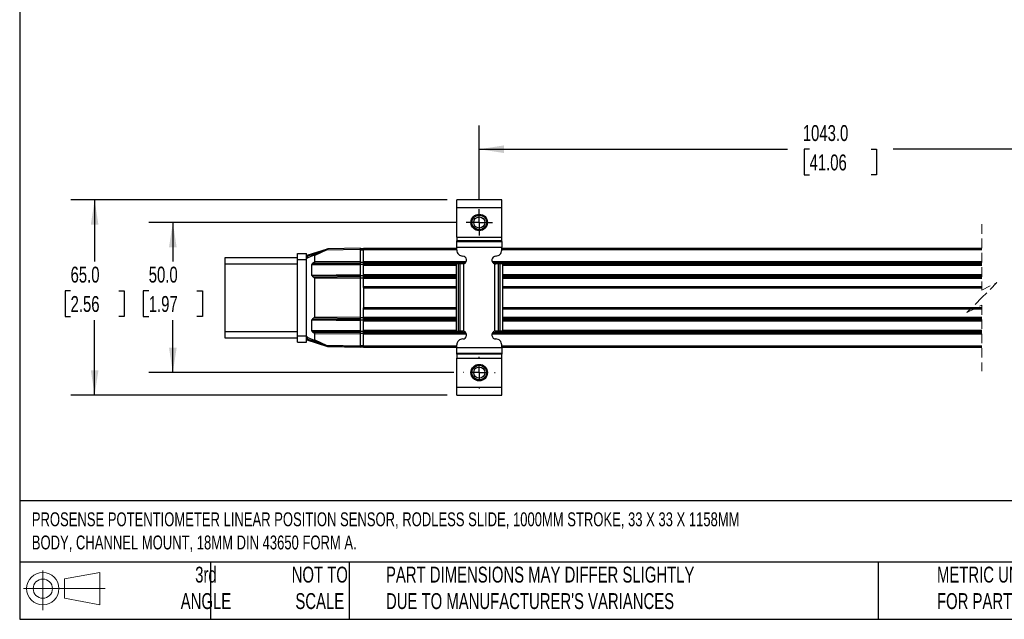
# Model space of a CAD drawing. Header units: millimetres. Extents: x 16 to 683, y 16 to 524.
# Tile 1 of 11: x 16 to 344, y 16 to 216. Entities that reach past the tile are written whole.
import ezdxf

# ---------------------------------------------------------------- set-up
doc = ezdxf.new("R2010")
doc.units = ezdxf.units.MM
doc.header["$LTSCALE"] = 2.5
doc.linetypes.add('CENTERX2', pattern=[20.32, 12.7, -2.54, 2.54, -2.54])
doc.linetypes.add('HIDDEN', pattern=[1.905, 1.27, -0.635])
doc.layers.add('CENTER', color=40, linetype='CENTERX2')
doc.layers.add('DIMENSIONS', color=140, linetype='Continuous', lineweight=25)
doc.layers.add('TEXT', color=140, linetype='Continuous', lineweight=25)
doc.styles.add('SLDTEXTSTYLE0', font='TXT', dxfattribs={"width": 0.7})
doc.dimstyles.new('SLDDIMSTYLE2', dxfattribs={"dimtxt": 5.39502, "dimasz": 8.255, "dimexe": 0, "dimexo": 0.0625, "dimgap": 1.348755, "dimtad": 0, "dimtih": 1, "dimtoh": 1, "dimrnd": 1e-09, "dimzin": 4, "dimdsep": 46, "dimtxsty": 'SLDTEXTSTYLE0', "dimsah": 1, "dimcen": 0.09, "dimadec": 0, "dimazin": 1, "dimtfac": 1, "dimtofl": 0, "dimtmove": 0, "dimatfit": 3, "dimfxl": 0, "dimfrac": 2, "dimtolj": 1, "dimtzin": 12, "dimarcsym": 0})

# ---------------------------------------------------------------- blocks, each defined once
blk = doc.blocks.new('Block11')
at = {"color": 7, "linetype": 'Continuous', "lineweight": 18}
for p, q in [((6.47, 13.28), (6.47, 0)), ((13.7, 10.42), (25.44, 12.58)), ((13.7, 3.99), (13.7, 10.42)), ((25.44, 12.58), (25.44, 1.83)), ((0, 7.2), (27.18, 7.2)), ((13.7, 3.99), (25.44, 1.83))]:
    blk.add_line(p, q, dxfattribs=at)
for radius in [5.38, 3.21]:
    blk.add_circle((6.47, 7.2), radius, dxfattribs=at)
blk = doc.blocks.new('Block12')
at = {"color": 7, "linetype": 'Continuous'}
blk.add_blockref('Block11', (0, 0), dxfattribs=at)
blk = doc.blocks.new('_D_10')
at = {"layer": 'DIMENSIONS'}
for p, q in [((168.84, 155.61), (168.84, 180.38)), ((423.27, 156.2), (423.27, 180.38)), ((357.92, 175.97), (354.39, 168.92)), ((359.68, 172.44), (357.92, 175.97)), ((168.84, 172.44), (271.47, 172.44)), ((278.78, 172.44), (276.97, 172.44)), ((276.97, 172.44), (276.97, 163.87)), ((299.3, 172.44), (301.11, 172.44)), ((301.11, 172.44), (301.11, 163.87)), ((352.63, 172.44), (306.61, 172.44)), ((354.39, 168.92), (352.63, 172.44)), ((423.27, 172.44), (359.68, 172.44)), ((276.97, 163.87), (278.78, 163.87)), ((301.11, 163.87), (299.3, 163.87))]:
    blk.add_line(p, q, dxfattribs=at)
for points in [[(168.84, 172.44), (177.09, 171.17), (177.09, 173.71)], [(423.27, 172.44), (415.02, 173.71), (415.02, 171.17)]]:
    blk.add_solid(points, dxfattribs=at)
at = {"layer": 'DIMENSIONS', "char_height": 5.292, "attachment_point": 1, "style": 'SLDTEXTSTYLE0'}
for s, insert in [('1043.0', (276.53, 180.47)), ('41.06', (278.78, 170.69))]:
    blk.add_mtext(s, dxfattribs=dict(at, insert=insert))
blk = doc.blocks.new('_D_11')
at = {"layer": 'DIMENSIONS'}
for p, q in [((161.27, 148.05), (58.91, 148.05)), ((66.85, 148.05), (66.85, 135.07)), ((58.83, 125.29), (57.02, 125.29)), ((57.02, 125.29), (57.02, 116.72)), ((74.87, 125.29), (76.68, 125.29)), ((76.68, 125.29), (76.68, 116.72)), ((57.02, 116.72), (58.83, 116.72)), ((66.85, 98.05), (66.85, 115.51)), ((76.68, 116.72), (74.87, 116.72)), ((160.37, 98.05), (58.91, 98.05))]:
    blk.add_line(p, q, dxfattribs=at)
for points in [[(66.85, 148.05), (65.58, 139.79), (68.12, 139.79)], [(66.85, 98.05), (68.12, 106.3), (65.58, 106.3)]]:
    blk.add_solid(points, dxfattribs=at)
at = {"layer": 'DIMENSIONS', "char_height": 5.292, "attachment_point": 1, "style": 'SLDTEXTSTYLE0'}
for s, insert in [('50.0', (58.83, 133.32)), ('1.97', (58.83, 123.54))]:
    blk.add_mtext(s, dxfattribs=dict(at, insert=insert))
blk = doc.blocks.new('_D_12')
at = {"layer": 'DIMENSIONS'}
for p, q in [((158.16, 155.55), (32.88, 155.55)), ((40.82, 155.55), (40.82, 135.07)), ((32.81, 125.29), (30.99, 125.29)), ((30.99, 125.29), (30.99, 116.72)), ((48.84, 125.29), (50.65, 125.29)), ((50.65, 125.29), (50.65, 116.72)), ((30.99, 116.72), (32.81, 116.72)), ((40.82, 90.55), (40.82, 115.51)), ((50.65, 116.72), (48.84, 116.72)), ((158.16, 90.55), (32.88, 90.55))]:
    blk.add_line(p, q, dxfattribs=at)
for points in [[(40.82, 155.55), (39.55, 147.29), (42.09, 147.29)], [(40.82, 90.55), (42.09, 98.8), (39.55, 98.8)]]:
    blk.add_solid(points, dxfattribs=at)
at = {"layer": 'DIMENSIONS', "char_height": 5.292, "attachment_point": 1, "style": 'SLDTEXTSTYLE0'}
for s, insert in [('65.0', (32.81, 133.32)), ('2.56', (32.81, 123.54))]:
    blk.add_mtext(s, dxfattribs=dict(at, insert=insert))
blk = doc.blocks.new('SW_CENTERMARKSYMBOL_2')
at = {"layer": 'CENTER', "color": 0}
for p, q in [((0, 2.54), (0, 4.39)), ((-2.54, 0), (-4.39, 0)), ((0, 0), (-2.54, 0)), ((0, 0), (0, 2.54)), ((0, 0), (0, -2.54)), ((0, 0), (2.54, 0)), ((2.54, 0), (4.39, 0)), ((0, -2.54), (0, -4.39))]:
    blk.add_line(p, q, dxfattribs=at)
blk = doc.blocks.new('SW_CENTERMARKSYMBOL_3')
at = {"layer": 'CENTER', "color": 0}
for p, q in [((0, 5.08), (0, 5.29)), ((-5.08, 0), (-5.29, 0)), ((0, 0), (-2.54, 0)), ((0, 0), (0, 2.54)), ((0, 0), (0, -2.54)), ((0, 0), (2.54, 0)), ((5.08, 0), (5.29, 0)), ((0, -5.08), (0, -5.29))]:
    blk.add_line(p, q, dxfattribs=at)

msp = doc.modelspace()

# ---------------------------------------------------------------- linework, layer by layer
for p, q in [((176.335, 155.547), (161.335, 155.547)), ((161.335, 153.047), (161.335, 155.547)), ((176.335, 153.047), (176.335, 155.547)), ((161.335, 153.047), (176.335, 153.047)), ((161.335, 143.199), (161.335, 153.047)), ((176.335, 143.199), (176.335, 153.047)), ((161.335, 143.199), (176.335, 143.199)), ((161.335, 143.199), (161.335, 141.949)), ((176.335, 141.949), (161.335, 141.949)), ((161.335, 141.694), (161.335, 141.949)), ((161.335, 141.694), (176.335, 141.694)), ((161.335, 139.82), (161.335, 141.694)), ((176.335, 141.949), (176.335, 143.199)), ((176.335, 141.694), (176.335, 141.949)), ((176.335, 141.694), (176.335, 139.82)), ((108.335, 137.726), (111.335, 137.726)), ((108.335, 135.726), (108.335, 137.726)), ((111.335, 135.726), (111.335, 137.726)), ((118.226, 139.196), (111.475, 137.048)), ((111.53, 136.857), (116.821, 138.541)), ((113.867, 137.163), (117.771, 138.984)), ((117.852, 138.803), (114.069, 137.038)), ((129.335, 139.003), (117.852, 138.803)), ((129.335, 139.503), (118.521, 139.314)), ((129.335, 139.003), (129.335, 139.503)), ((129.335, 139.353), (130.335, 139.353)), ((129.335, 139.318), (130.335, 139.318)), ((129.335, 135.003), (129.335, 139.003)), ((129.335, 138.968), (130.335, 138.968)), ((130.335, 139.503), (161.335, 139.503)), ((130.335, 139.003), (130.335, 139.503)), ((130.335, 135.01), (130.335, 139.003)), ((130.335, 139.003), (161.335, 139.003)), ((161.335, 139.82), (176.335, 139.82)), ((161.335, 138.847), (161.335, 139.82)), ((176.335, 138.847), (176.335, 139.82)), ((176.335, 139.503), (336.11, 139.503)), ((176.335, 139.003), (336.11, 139.003)), ((108.335, 136.226), (84.135, 136.226)), ((84.135, 136.226), (84.135, 134.226)), ((108.335, 135.726), (111.335, 135.726)), ((108.335, 110.126), (108.335, 135.726)), ((111.53, 136.857), (111.335, 136.857)), ((111.335, 110.126), (111.335, 135.726)), ((111.53, 136.857), (111.53, 136.192)), ((111.803, 136.197), (111.532, 136.192)), ((111.803, 136.197), (111.839, 136.218)), ((113.867, 137.163), (111.839, 136.218)), ((113.865, 134.738), (113.356, 134.367)), ((113.865, 134.738), (129.335, 134.603)), ((114.069, 135.136), (114.069, 137.038)), ((114.069, 135.136), (129.335, 135.003)), ((129.335, 134.603), (129.335, 135.003)), ((129.335, 134.845), (130.335, 134.845)), ((129.335, 134.228), (129.335, 134.603)), ((130.335, 134.61), (130.335, 135.01)), ((130.335, 135.01), (164.519, 135.01)), ((130.335, 134.233), (130.335, 134.61)), ((130.335, 134.61), (164.236, 134.61)), ((173.151, 135.01), (336.11, 135.01)), ((173.434, 134.61), (336.11, 134.61)), ((84.135, 134.226), (108.335, 134.226)), ((84.135, 134.226), (84.135, 111.626)), ((113.153, 130.537), (113.153, 133.969)), ((129.335, 133.828), (113.153, 133.969)), ((113.356, 134.367), (129.335, 134.228)), ((129.335, 133.828), (129.335, 134.228)), ((129.335, 134.17), (130.335, 134.17)), ((129.335, 130.678), (129.335, 133.828)), ((130.335, 133.833), (130.335, 134.233)), ((130.335, 134.233), (161.122, 134.233)), ((130.335, 130.683), (130.335, 133.833)), ((130.335, 133.833), (161.122, 133.833)), ((161.914, 134.247), (161.122, 134.247)), ((161.122, 134.247), (161.122, 111.847)), ((161.914, 111.847), (161.914, 134.247)), ((162.516, 134.247), (161.914, 134.247)), ((162.516, 111.847), (162.516, 134.247)), ((163.335, 134.247), (162.516, 134.247)), ((163.705, 134.301), (163.335, 134.247)), ((163.705, 111.794), (163.705, 134.301)), ((173.966, 134.301), (173.966, 111.794)), ((173.966, 134.301), (174.335, 134.247)), ((175.155, 134.247), (174.335, 134.247)), ((175.155, 134.247), (175.155, 111.847)), ((175.756, 134.247), (175.155, 134.247)), ((175.756, 111.847), (175.756, 134.247)), ((176.549, 134.247), (175.756, 134.247)), ((176.549, 134.247), (176.549, 111.847)), ((176.549, 134.233), (336.11, 134.233)), ((176.549, 133.833), (336.11, 133.833)), ((113.153, 130.537), (129.335, 130.678)), ((129.335, 130.278), (113.356, 130.139)), ((113.356, 130.139), (113.865, 129.768)), ((129.335, 129.903), (113.865, 129.768)), ((129.335, 129.503), (114.069, 129.37)), ((114.069, 116.63), (114.069, 129.37)), ((129.335, 130.278), (129.335, 130.678)), ((129.335, 130.336), (130.335, 130.336)), ((129.335, 129.903), (129.335, 130.278)), ((129.335, 129.503), (129.335, 129.903)), ((129.335, 129.661), (130.335, 129.661)), ((129.335, 116.497), (129.335, 129.503)), ((130.335, 130.283), (130.335, 130.683)), ((130.335, 130.683), (161.122, 130.683)), ((130.335, 129.905), (130.335, 130.283)), ((130.335, 130.283), (161.122, 130.283)), ((130.335, 129.505), (130.335, 129.905)), ((130.335, 129.905), (161.122, 129.905)), ((130.335, 126.755), (130.335, 129.505)), ((130.335, 129.505), (161.122, 129.505)), ((176.549, 130.683), (336.11, 130.683)), ((176.549, 130.283), (336.11, 130.283)), ((176.549, 129.905), (336.11, 129.905)), ((176.549, 129.505), (336.11, 129.505)), ((130.335, 126.398), (130.335, 126.755)), ((130.335, 126.755), (161.122, 126.755)), ((130.335, 126.398), (130.335, 119.612)), ((130.335, 126.255), (161.122, 126.255)), ((176.549, 126.755), (336.11, 126.755)), ((176.549, 126.255), (336.11, 126.255)), ((130.335, 119.755), (161.122, 119.755)), ((130.335, 119.255), (130.335, 119.612)), ((130.335, 116.504), (130.335, 119.255)), ((130.335, 119.255), (161.122, 119.255)), ((176.549, 119.755), (336.11, 119.755)), ((176.549, 119.255), (336.11, 119.255)), ((113.153, 112.031), (113.153, 115.464)), ((129.335, 115.322), (113.153, 115.464)), ((113.865, 116.232), (113.356, 115.862)), ((113.356, 115.862), (129.335, 115.722)), ((113.865, 116.232), (129.335, 116.097)), ((114.069, 116.63), (129.335, 116.497)), ((129.335, 116.097), (129.335, 116.497)), ((129.335, 116.34), (130.335, 116.34)), ((129.335, 115.722), (129.335, 116.097)), ((129.335, 115.322), (129.335, 115.722)), ((129.335, 115.665), (130.335, 115.665)), ((129.335, 112.172), (129.335, 115.322)), ((130.335, 116.104), (130.335, 116.504)), ((130.335, 116.504), (161.122, 116.504)), ((130.335, 115.727), (130.335, 116.104)), ((130.335, 116.104), (161.122, 116.104)), ((130.335, 115.327), (130.335, 115.727)), ((130.335, 115.727), (161.122, 115.727)), ((130.335, 112.177), (130.335, 115.327)), ((130.335, 115.327), (161.122, 115.327)), ((176.549, 116.504), (336.11, 116.504)), ((176.549, 116.104), (336.11, 116.104)), ((176.549, 115.727), (336.11, 115.727)), ((176.549, 115.327), (336.11, 115.327)), ((108.335, 111.626), (84.135, 111.626)), ((84.135, 111.626), (84.135, 109.626)), ((113.153, 112.031), (129.335, 112.172)), ((129.335, 111.772), (113.356, 111.633)), ((113.356, 111.633), (113.865, 111.262)), ((129.335, 111.772), (129.335, 112.172)), ((129.335, 111.83), (130.335, 111.83)), ((129.335, 111.397), (129.335, 111.772)), ((130.335, 111.777), (130.335, 112.177)), ((130.335, 112.177), (161.122, 112.177)), ((130.335, 111.399), (130.335, 111.777)), ((130.335, 111.777), (163.551, 111.777)), ((161.122, 111.847), (161.914, 111.847)), ((162.516, 111.847), (161.914, 111.847)), ((163.335, 111.847), (162.516, 111.847)), ((163.705, 111.794), (163.335, 111.847)), ((174.335, 111.847), (173.966, 111.794)), ((174.12, 111.777), (336.11, 111.777)), ((175.155, 111.847), (174.335, 111.847)), ((175.756, 111.847), (175.155, 111.847)), ((176.549, 111.847), (175.756, 111.847)), ((176.549, 112.177), (336.11, 112.177)), ((84.135, 109.626), (108.335, 109.626)), ((111.335, 110.126), (108.335, 110.126)), ((108.335, 108.126), (108.335, 110.126)), ((111.335, 108.126), (111.335, 110.126)), ((111.335, 109.143), (111.53, 109.143)), ((111.474, 108.952), (118.291, 106.774)), ((111.53, 109.808), (111.53, 109.143)), ((116.872, 107.436), (111.53, 109.143)), ((111.803, 109.803), (111.532, 109.808)), ((111.839, 109.783), (111.803, 109.803)), ((111.839, 109.783), (113.867, 108.837)), ((129.335, 111.397), (113.865, 111.262)), ((117.771, 107.016), (113.867, 108.837)), ((129.335, 110.997), (114.069, 110.864)), ((114.069, 108.962), (114.069, 110.864)), ((114.069, 108.962), (117.852, 107.198)), ((129.335, 110.997), (129.335, 111.397)), ((129.335, 111.155), (130.335, 111.155)), ((129.335, 106.997), (129.335, 110.997)), ((130.335, 110.999), (130.335, 111.399)), ((130.335, 111.399), (164.317, 111.399)), ((130.335, 107.006), (130.335, 110.999)), ((130.335, 110.999), (164.554, 110.999)), ((173.116, 110.999), (336.11, 110.999)), ((173.354, 111.399), (336.11, 111.399)), ((108.335, 108.126), (111.335, 108.126)), ((117.852, 107.198), (129.335, 106.997)), ((118.521, 106.686), (129.335, 106.497)), ((118.569, 106.685), (118.585, 106.68)), ((123.335, 106.597), (118.585, 106.68)), ((129.335, 106.492), (123.335, 106.597)), ((129.335, 107.032), (130.335, 107.032)), ((129.335, 106.497), (129.335, 106.997)), ((129.335, 106.682), (130.335, 106.682)), ((129.335, 106.647), (130.335, 106.647)), ((130.335, 106.506), (130.335, 107.006)), ((130.335, 107.006), (161.335, 107.006)), ((130.335, 106.506), (161.335, 106.506)), ((161.335, 106.275), (161.335, 107.247)), ((176.335, 106.275), (161.335, 106.275)), ((161.335, 104.4), (161.335, 106.275)), ((176.335, 106.275), (176.335, 107.247)), ((176.335, 107.006), (336.11, 107.006)), ((176.335, 106.506), (336.11, 106.506)), ((176.335, 106.275), (176.335, 104.4)), ((176.335, 104.4), (161.335, 104.4)), ((161.335, 104.145), (161.335, 104.4)), ((176.335, 104.145), (161.335, 104.145)), ((161.335, 104.145), (161.335, 102.896)), ((161.335, 102.896), (176.335, 102.896)), ((161.335, 93.047), (161.335, 102.896)), ((176.335, 104.4), (176.335, 104.145)), ((176.335, 102.896), (176.335, 104.145)), ((176.335, 93.047), (176.335, 102.896)), ((161.335, 90.547), (161.335, 93.047)), ((176.335, 93.047), (161.335, 93.047)), ((176.335, 90.547), (176.335, 93.047)), ((161.335, 90.547), (176.335, 90.547))]:
    msp.add_line(p, q)
at = {"color": 7, "linetype": 'HIDDEN', "lineweight": 18}
for p, q in [((336.11, 147.44), (336.11, 125.505)), ((336.11, 125.505), (341.11, 128.005)), ((341.11, 128.005), (336.11, 123.005)), ((336.11, 123.005), (331.11, 118.005)), ((331.11, 118.005), (336.11, 120.505)), ((336.11, 120.505), (336.11, 98.569))]:
    msp.add_line(p, q, dxfattribs=at)
at = {"flags": 128}
msp.add_lwpolyline([(118.585, 106.68), (118.585, 106.684), (118.585, 106.685)], dxfattribs=at)
for centre, radius in [((168.835, 148.047), 2.75), ((168.835, 148.047), 2.45), ((168.835, 148.047), 1.85), ((168.835, 98.047), 2.75), ((168.835, 98.047), 2.45), ((168.835, 98.047), 1.85)]:
    msp.add_circle(centre, radius)
for centre, radius, start, end in [((118.524, 139.114), 0.2, 91.01912, 114.97242), ((163.335, 138.847), 2, 179.99749, 270.00176), ((174.335, 138.847), 2, 269.99945, 359.99959), ((111.535, 136.857), 0.2, 107.65719, 179.99455), ((111.535, 135.992), 0.2, 90.99984, 179.99821), ((113.423, 137.511), 2.003, 193.36085, 199.04048), ((163.335, 135.547), 1.3, 286.51095, 89.99867), ((174.335, 135.547), 1.3, 90.00096, 253.49205), ((163.335, 110.547), 1.3, 270.00133, 73.48905), ((174.335, 110.547), 1.3, 106.50795, 269.99904), ((111.535, 110.008), 0.2, 180.00152, 269.00069), ((111.535, 109.143), 0.2, 179.97318, 252.30322), ((113.409, 108.491), 1.989, 160.86802, 166.58629), ((163.335, 107.247), 2, 89.99824, 180.00251), ((174.335, 107.247), 2, 0.00041, 90.00055), ((118.524, 106.886), 0.2, 245.02758, 268.98088)]:
    msp.add_arc(centre, radius, start, end)
for points, knots in [([(117.771, 138.984), (117.856, 139.023), (118.018, 139.099), (118.225, 139.195), (118.359, 139.258), (118.419, 139.286), (118.435, 139.293), (118.439, 139.295), (118.44, 139.296)], [0, 0, 0, 0, 0.3802486, 0.7267005, 0.9282825, 0.9820706, 0.995536, 1, 1, 1, 1]), ([(117.771, 138.984), (117.773, 138.979), (117.78, 138.961), (117.797, 138.924), (117.822, 138.868), (117.842, 138.826), (117.852, 138.803)], [0, 0, 0, 0, 0.0761375, 0.2925888, 0.6168299, 1, 1, 1, 1]), ([(117.852, 138.803), (117.937, 138.868), (118.094, 138.989), (118.28, 139.131), (118.381, 139.208), (118.409, 139.23)], [0, 0, 0, 0, 0.4576336, 0.8461039, 1, 1, 1, 1]), ([(118.409, 139.23), (118.43, 139.246), (118.462, 139.271), (118.499, 139.299), (118.516, 139.311), (118.521, 139.314)], [0, 0, 0, 0, 0.55438793, 0.88719551, 1, 1, 1, 1]), ([(114.069, 135.136), (114.066, 135.098), (114.061, 135.021), (114.019, 134.913), (113.955, 134.814), (113.896, 134.764), (113.865, 134.738)], [0, 0, 0, 0, 0.2473521, 0.4990405, 0.7412042, 1, 1, 1, 1]), ([(113.867, 137.163), (113.894, 137.173), (113.931, 137.186), (113.981, 137.179), (114.011, 137.167), (114.036, 137.145), (114.055, 137.115), (114.067, 137.078), (114.068, 137.052), (114.069, 137.038)], [0, 0, 0, 0, 0.2856441, 0.40077, 0.5029472, 0.614965, 0.7326448, 0.8602324, 1, 1, 1, 1]), ([(113.153, 133.969), (113.155, 134.008), (113.16, 134.085), (113.203, 134.194), (113.266, 134.293), (113.326, 134.342), (113.356, 134.367)], [0, 0, 0, 0, 0.2487466, 0.4989915, 0.7482931, 1, 1, 1, 1]), ([(113.356, 130.139), (113.326, 130.163), (113.267, 130.213), (113.203, 130.312), (113.16, 130.421), (113.155, 130.498), (113.153, 130.537)], [0, 0, 0, 0, 0.2501453, 0.5009189, 0.7497282, 1, 1, 1, 1]), ([(113.865, 129.768), (113.896, 129.742), (113.955, 129.692), (114.019, 129.593), (114.061, 129.485), (114.066, 129.408), (114.069, 129.37)], [0, 0, 0, 0, 0.2587808, 0.5009605, 0.7526256, 1, 1, 1, 1]), ([(113.153, 115.464), (113.155, 115.502), (113.16, 115.579), (113.203, 115.688), (113.266, 115.787), (113.326, 115.837), (113.356, 115.862)], [0, 0, 0, 0, 0.2487473, 0.498992, 0.7482934, 1, 1, 1, 1]), ([(114.069, 116.63), (114.066, 116.592), (114.061, 116.515), (114.019, 116.407), (113.955, 116.308), (113.896, 116.258), (113.865, 116.232)], [0, 0, 0, 0, 0.2473515, 0.4990404, 0.7412037, 1, 1, 1, 1]), ([(113.356, 111.633), (113.326, 111.658), (113.267, 111.707), (113.203, 111.806), (113.16, 111.915), (113.155, 111.992), (113.153, 112.031)], [0, 0, 0, 0, 0.250146, 0.5009179, 0.7497281, 1, 1, 1, 1]), ([(113.865, 111.262), (113.896, 111.236), (113.955, 111.186), (114.019, 111.088), (114.061, 110.98), (114.066, 110.902), (114.069, 110.864)], [0, 0, 0, 0, 0.25878, 0.5009598, 0.7526267, 1, 1, 1, 1]), ([(114.069, 108.962), (114.068, 108.948), (114.067, 108.922), (114.055, 108.886), (114.036, 108.855), (114.011, 108.834), (113.981, 108.821), (113.931, 108.814), (113.894, 108.827), (113.867, 108.837)], [0, 0, 0, 0, 0.1397468, 0.2673265, 0.385018, 0.4970471, 0.5992253, 0.7143526, 1, 1, 1, 1]), ([(117.771, 107.016), (117.773, 107.021), (117.78, 107.039), (117.797, 107.076), (117.822, 107.132), (117.842, 107.175), (117.852, 107.198)], [0, 0, 0, 0, 0.0761375, 0.2925888, 0.6168213, 1, 1, 1, 1]), ([(118.44, 106.705), (118.439, 106.705), (118.435, 106.707), (118.42, 106.714), (118.385, 106.73), (118.323, 106.759), (118.116, 106.856), (117.929, 106.943), (117.771, 107.016)], [0, 0, 0, 0, 0.0038455, 0.0165052, 0.0679721, 0.1611881, 0.2928445, 1, 1, 1, 1]), ([(117.852, 107.198), (117.931, 107.137), (118.071, 107.029), (118.249, 106.892), (118.348, 106.816), (118.387, 106.787)], [0, 0, 0, 0, 0.4443389, 0.7847292, 1, 1, 1, 1]), ([(118.387, 106.787), (118.413, 106.767), (118.45, 106.738), (118.493, 106.706), (118.511, 106.692), (118.519, 106.687), (118.521, 106.686)], [0, 0, 0, 0, 0.593007, 0.835224, 0.9691792, 1, 1, 1, 1])]:
    msp.add_open_spline(points, degree=3, knots=knots)
at = {"layer": 'TEXT'}
for p, q in [((15.875, 523.875), (15.875, 15.875)), ((682.625, 55.315), (15.875, 55.315)), ((682.625, 34.925), (15.875, 34.925)), ((79.375, 34.925), (79.375, 15.875)), ((125.529, 34.925), (125.529, 15.875)), ((301.616, 34.925), (301.616, 15.875)), ((15.875, 15.875), (682.625, 15.875))]:
    msp.add_line(p, q, dxfattribs=at)

# ---------------------------------------------------------------- block references
at = {"layer": 'CENTER'}
for name, p in [('SW_CENTERMARKSYMBOL_2', (168.835, 148.047)), ('SW_CENTERMARKSYMBOL_3', (168.835, 98.047))]:
    msp.add_blockref(name, p, dxfattribs=at)
at = {"layer": 'TEXT'}
msp.add_blockref('Block12', (17.095, 18.885), dxfattribs=at)

# ---------------------------------------------------------------- texts
at = {"layer": 'TEXT', "style": 'SLDTEXTSTYLE0'}
for s, insert, char_height, attachment_point in [('PROSENSE POTENTIOMETER LINEAR POSITION SENSOR, RODLESS SLIDE, 1000MM STROKE, 33 X 33 X 1158MM ^JBODY, CHANNEL MOUNT, 18MM DIN 43650 FORM A.', (19.914, 51.504), 4.630208, 1), ('3rd^JANGLE', (77.872, 33.41), 5.2917, 2), ('NOT TO^JSCALE', (115.759, 33.41), 5.29167, 2), ("PART DIMENSIONS MAY DIFFER SLIGHTLY ^JDUE TO MANUFACTURER'S VARIANCES", (137.798, 33.41), 5.29167, 1), ('METRIC UNITS USED ^JFOR PART DESIGN', (321.196, 33.41), 5.29167, 1)]:
    msp.add_mtext(s, dxfattribs=dict(at, insert=insert, char_height=char_height, attachment_point=attachment_point))

# ---------------------------------------------------------------- dimensions: what is measured, and where the dimension line sits
at = {"layer": 'DIMENSIONS'}
dim = msp.add_linear_dim(base=(423.27, 172.444), p1=(168.835, 152.437), p2=(423.27, 153.028), text='1043.0', dimstyle='SLDDIMSTYLE2', dxfattribs=at)
dim.commit()
dim.dimension.update_dxf_attribs({"geometry": '_D_10', "text_midpoint": (289.039, 172.444), "dimtype": 160})
for base, p1, p2, picture, middle in [((40.821, 90.547), (161.335, 155.547), (161.335, 90.547), '_D_12', (40.821, 125.29)), ((66.85, 98.047), (164.445, 148.047), (163.545, 98.047), '_D_11', (66.85, 125.29))]:
    dim = msp.add_linear_dim(base=base, p1=p1, p2=p2, angle=90, dimstyle='SLDDIMSTYLE2', dxfattribs=at)
    dim.commit()
    dim.dimension.update_dxf_attribs({"geometry": picture, "text_midpoint": middle, "dimtype": 160})

doc.saveas('drawing.dxf')
